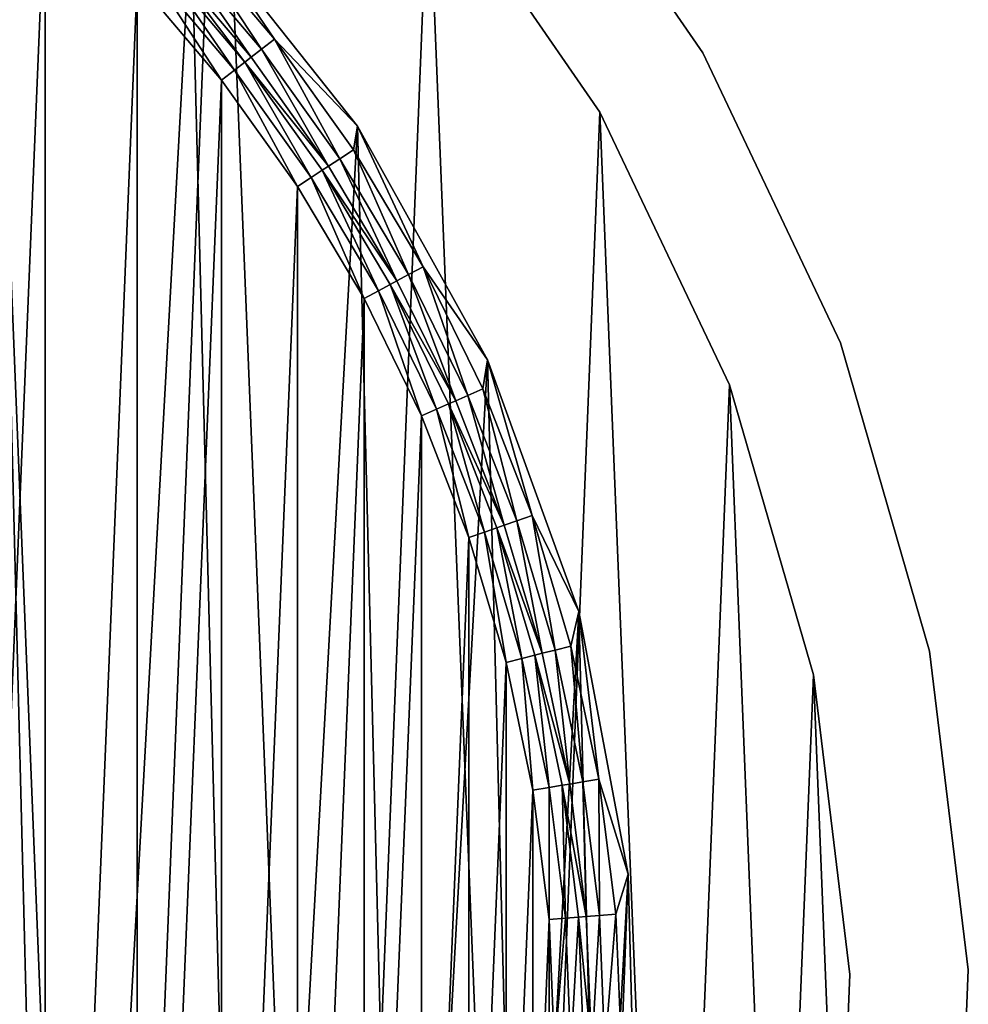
# Model space of a CAD drawing. Header units: millimetres. Extents: x 70 to 909, y -420 to 420.
# Tile 14 of 15: x 709 to 909, y 10 to 217. Entities that reach past the tile are written whole.
import ezdxf

# ---------------------------------------------------------------- set-up
doc = ezdxf.new("R2010")
doc.units = ezdxf.units.MM
doc.header["$LTSCALE"] = 25.4
doc.layers.get('0').update_dxf_attribs({"true_color": 0xff5454})

# ---------------------------------------------------------------- blocks, each defined once
blk = doc.blocks.new('MIST-8944.STL')
at = {"color": 7, "true_color": 0xffffff}
mesh = blk.add_polyface(dxfattribs=at)
corners = [(97.16, -47.61, 1.61), (102.27, 79.01, 1.61), (94.6, 15.91, 1.61), (109.88, -109.9, 1.61), (119.95, 140.07, 1.61), (132.42, -169.33, 1.61), (147.2, 197.5, 1.61), (164.21, -224.39, 1.61), (183.32, 249.82, 1.61), (204.41, -273.63, 1.61), (227.35, 295.66, 1.61), (251.99, -315.78, 1.61), (278.17, 333.85, 1.61), (305.72, -349.76, 1.61), (334.46, 363.39, 1.61), (364.2, -374.67, 1.61), (394.75, 383.52, 1.61), (425.92, -389.88, 1.61), (457.5, 393.72, 1.61), (489.28, -395, 1.61), (521.07, 393.72, 1.61), (552.65, -389.88, 1.61), (583.81, 383.52, 1.61), (614.37, -374.67, 1.61), (644.11, 363.39, 1.61), (672.85, -349.76, 1.61), (700.4, 333.85, 1.61), (726.58, -315.78, 1.61), (751.22, 295.66, 1.61), (774.16, -273.63, 1.61), (795.25, 249.82, 1.61), (814.36, -224.39, 1.61), (831.36, 197.5, 1.61), (846.15, -169.33, 1.61), (858.62, 140.07, 1.61), (868.69, -109.9, 1.61), (876.3, 79.01, 1.61), (881.4, -47.61, 1.61), (883.96, 15.91, 1.61)]
mesh.append_faces([[corners[k] for k in face] for face in [(0, 1, 2), (36, 37, 38)]], dxfattribs={"vtx0": -1, "color": 7})
mesh.append_faces([[corners[k] for k in face] for face in [(1, 3, 4), (4, 5, 6), (6, 7, 8), (8, 9, 10), (10, 11, 12), (12, 13, 14), (14, 15, 16), (16, 17, 18), (18, 19, 20), (20, 21, 22), (22, 23, 24), (24, 25, 26), (26, 27, 28), (28, 29, 30), (30, 31, 32), (32, 33, 34), (34, 35, 36)]], dxfattribs={"vtx0": -1, "vtx1": -1, "color": 7})
mesh.append_faces([[corners[k] for k in face] for face in [(1, 0, 3), (4, 3, 5), (6, 5, 7), (8, 7, 9), (10, 9, 11), (12, 11, 13), (14, 13, 15), (16, 15, 17), (18, 17, 19), (20, 19, 21), (22, 21, 23), (24, 23, 25), (26, 25, 27), (28, 27, 29), (30, 29, 31), (32, 31, 33), (34, 33, 35), (36, 35, 37)]], dxfattribs={"vtx0": -1, "vtx2": -1, "color": 7})
mesh = blk.add_polyface(dxfattribs=at)
corners = [(142.5, 47.34, 162.11), (143.9, 28.62, 162.11), (142.71, 0, 162.11), (147.44, 57.04, 162.11), (154.58, 102.35, 162.11), (153.32, 85.08, 162.11), (161.49, 112.53, 162.11), (175.34, 154.72, 162.11), (171.9, 139.22, 162.11), (184.48, 164.95, 162.11), (204.22, 203.07, 162.11), (199.14, 189.56, 162.11), (215.79, 212.87, 162.11), (240.49, 246.17, 162.11), (234.3, 234.73, 162.11), (254.56, 254.98, 162.11), (283.2, 282.89, 162.11), (276.41, 273.49, 162.11), (299.73, 290.14, 162.11), (331.25, 312.29, 162.11), (324.33, 304.8, 162.11), (350.07, 317.38, 162.11), (383.39, 333.6, 162.11), (376.75, 327.79, 162.11), (404.2, 335.97, 162.11), (438.27, 346.26, 162.11), (432.24, 341.85, 162.11), (460.66, 345.39, 162.11), (494.48, 349.96, 162.11), (489.28, 346.57, 162.11), (517.9, 345.39, 162.11), (550.55, 344.6, 162.11), (546.33, 341.85, 162.11), (574.36, 335.97, 162.11), (605.03, 330.31, 162.11), (601.81, 327.8, 162.11), (628.5, 317.38, 162.11), (656.52, 307.46, 162.11), (654.23, 304.8, 162.11), (678.84, 290.14, 162.11), (703.67, 276.66, 162.11), (702.15, 273.5, 162.11), (724.01, 254.98, 162.11), (745.27, 238.68, 162.11), (744.27, 234.73, 162.11), (762.78, 212.87, 162.11), (780.25, 194.53, 162.11), (779.42, 189.56, 162.11), (794.09, 164.95, 162.11), (807.68, 145.34, 162.11), (806.67, 139.22, 162.11), (817.08, 112.53, 162.11), (826.87, 92.38, 162.11), (825.25, 85.08, 162.11), (831.13, 57.05, 162.11), (837.32, 37.03, 162.11), (834.67, 28.62, 162.11), (835.86, 0, 162.11), (139.4, -8.9, 162.11), (145.36, -64.91, 162.11), (143.9, -28.62, 162.11), (147.44, -57.05, 162.11), (160.22, -119.24, 162.11), (153.32, -85.08, 162.11), (161.49, -112.53, 162.11), (183.61, -170.48, 162.11), (171.9, -139.22, 162.11), (184.48, -164.95, 162.11), (214.92, -217.31, 162.11), (199.15, -189.56, 162.11), (215.79, -212.87, 162.11), (253.33, -258.51, 162.11), (234.3, -234.73, 162.11), (254.56, -254.98, 162.11), (297.85, -293.01, 162.11), (276.42, -273.5, 162.11), (299.73, -290.14, 162.11), (347.33, -319.92, 162.11), (324.34, -304.8, 162.11), (350.07, -317.38, 162.11), (400.49, -338.55, 162.11), (376.75, -327.8, 162.11), (404.21, -335.97, 162.11), (455.95, -348.41, 162.11), (432.24, -341.85, 162.11), (460.67, -345.39, 162.11), (512.27, -349.24, 162.11), (489.29, -346.57, 162.11), (517.91, -345.39, 162.11), (567.99, -341.03, 162.11), (546.33, -341.85, 162.11), (574.36, -335.97, 162.11), (621.68, -323.99, 162.11), (601.82, -327.79, 162.11), (628.5, -317.38, 162.11), (671.94, -298.56, 162.11), (654.24, -304.8, 162.11), (678.84, -290.14, 162.11), (717.47, -265.39, 162.11), (702.16, -273.49, 162.11), (724.01, -254.98, 162.11), (757.08, -225.35, 162.11), (744.27, -234.73, 162.11), (762.78, -212.87, 162.11), (789.76, -179.48, 162.11), (779.42, -189.56, 162.11), (794.09, -164.95, 162.11), (814.66, -128.95, 162.11), (806.67, -139.22, 162.11), (817.08, -112.53, 162.11), (831.13, -75.09, 162.11), (825.25, -85.08, 162.11), (831.13, -57.04, 162.11), (834.67, -28.62, 162.11), (838.75, -19.28, 162.11)]
mesh.append_faces([[corners[k] for k in face] for face in [(1, 0, 3), (3, 4, 5), (5, 4, 6), (6, 7, 8), (8, 7, 9), (9, 10, 11), (11, 10, 12), (12, 13, 14), (14, 13, 15), (15, 16, 17), (17, 16, 18), (18, 19, 20), (20, 19, 21), (21, 22, 23), (23, 22, 24), (24, 25, 26), (26, 25, 27), (27, 28, 29), (29, 28, 30), (30, 31, 32), (32, 31, 33), (33, 34, 35), (35, 34, 36), (36, 37, 38), (38, 37, 39), (39, 40, 41), (41, 40, 42), (42, 43, 44), (44, 43, 45), (45, 46, 47), (47, 46, 48), (48, 49, 50), (50, 49, 51), (51, 52, 53), (53, 52, 54), (54, 55, 56), (56, 55, 57), (58, 2, 59), (59, 61, 62), (62, 64, 65), (65, 67, 68), (68, 70, 71), (71, 73, 74), (74, 76, 77), (77, 79, 80), (80, 82, 83), (83, 85, 86), (86, 88, 89), (89, 91, 92), (92, 94, 95), (95, 97, 98), (98, 100, 101), (101, 103, 104), (104, 106, 107), (107, 109, 110), (110, 113, 114), (114, 57, 55)]], dxfattribs={"vtx0": -1, "vtx1": -1, "color": 7})
mesh.append_faces([[corners[k] for k in face] for face in [(0, 1, 2), (3, 0, 4), (6, 4, 7), (9, 7, 10), (12, 10, 13), (15, 13, 16), (18, 16, 19), (21, 19, 22), (24, 22, 25), (27, 25, 28), (30, 28, 31), (33, 31, 34), (36, 34, 37), (39, 37, 40), (42, 40, 43), (45, 43, 46), (48, 46, 49), (51, 49, 52), (54, 52, 55), (2, 58, 0), (59, 2, 60), (59, 60, 61), (62, 61, 63), (62, 63, 64), (65, 64, 66), (65, 66, 67), (68, 67, 69), (68, 69, 70), (71, 70, 72), (71, 72, 73), (74, 73, 75), (74, 75, 76), (77, 76, 78), (77, 78, 79), (80, 79, 81), (80, 81, 82), (83, 82, 84), (83, 84, 85), (86, 85, 87), (86, 87, 88), (89, 88, 90), (89, 90, 91), (92, 91, 93), (92, 93, 94), (95, 94, 96), (95, 96, 97), (98, 97, 99), (98, 99, 100), (101, 100, 102), (101, 102, 103), (104, 103, 105), (104, 105, 106), (107, 106, 108), (107, 108, 109), (110, 109, 111), (110, 111, 112), (110, 112, 113), (114, 113, 57)]], dxfattribs={"vtx0": -1, "vtx2": -1, "color": 7})
mesh = blk.add_polyface(dxfattribs=at)
corners = [(145.36, -64.91, 162.9), (142.5, 47.34, 162.9), (139.4, -8.9, 162.9), (154.58, 102.35, 162.9), (160.22, -119.24, 162.9), (175.34, 154.72, 162.9), (183.61, -170.48, 162.9), (204.22, 203.07, 162.9), (214.92, -217.31, 162.9), (240.49, 246.17, 162.9), (253.33, -258.51, 162.9), (283.2, 282.89, 162.9), (297.85, -293.01, 162.9), (331.25, 312.29, 162.9), (347.33, -319.92, 162.9), (383.39, 333.6, 162.9), (400.49, -338.55, 162.9), (438.27, 346.26, 162.9), (455.95, -348.41, 162.9), (494.48, 349.96, 162.9), (512.27, -349.24, 162.9), (550.55, 344.6, 162.9), (567.99, -341.03, 162.9), (605.03, 330.31, 162.9), (621.68, -323.99, 162.9), (656.52, 307.46, 162.9), (671.94, -298.56, 162.9), (703.67, 276.66, 162.9), (717.47, -265.39, 162.9), (745.27, 238.68, 162.9), (757.08, -225.35, 162.9), (780.25, 194.53, 162.9), (789.76, -179.48, 162.9), (807.68, 145.34, 162.9), (814.66, -128.95, 162.9), (826.87, 92.38, 162.9), (831.13, -75.09, 162.9), (837.32, 37.03, 162.9), (838.75, -19.28, 162.9)]
mesh.append_faces([[corners[k] for k in face] for face in [(0, 1, 2), (37, 36, 38)]], dxfattribs={"vtx0": -1, "color": 7})
mesh.append_faces([[corners[k] for k in face] for face in [(1, 0, 3), (3, 4, 5), (5, 6, 7), (7, 8, 9), (9, 10, 11), (11, 12, 13), (13, 14, 15), (15, 16, 17), (17, 18, 19), (19, 20, 21), (21, 22, 23), (23, 24, 25), (25, 26, 27), (27, 28, 29), (29, 30, 31), (31, 32, 33), (33, 34, 35), (35, 36, 37)]], dxfattribs={"vtx0": -1, "vtx1": -1, "color": 7})
mesh.append_faces([[corners[k] for k in face] for face in [(3, 0, 4), (5, 4, 6), (7, 6, 8), (9, 8, 10), (11, 10, 12), (13, 12, 14), (15, 14, 16), (17, 16, 18), (19, 18, 20), (21, 20, 22), (23, 22, 24), (25, 24, 26), (27, 26, 28), (29, 28, 30), (31, 30, 32), (33, 32, 34), (35, 34, 36)]], dxfattribs={"vtx0": -1, "vtx2": -1, "color": 7})
mesh = blk.add_polyface(dxfattribs=at)
corners = [(157.95, 27.45, 154.11), (157.95, -27.46, 154.11), (156.81, 0, 154.11), (161.34, 54.72, 154.11), (161.35, -54.73, 154.11), (166.98, 81.62, 154.11), (166.98, -81.62, 154.11), (174.82, 107.95, 154.11), (174.83, -107.96, 154.11), (184.81, 133.55, 154.11), (184.81, -133.55, 154.11), (196.88, 158.24, 154.11), (196.88, -158.24, 154.11), (210.95, 181.84, 154.11), (210.95, -181.85, 154.11), (226.91, 204.21, 154.11), (226.92, -204.21, 154.11), (244.67, 225.18, 154.11), (244.68, -225.18, 154.11), (264.1, 244.61, 154.11), (264.11, -244.61, 154.11), (285.07, 262.37, 154.11), (285.08, -262.37, 154.11), (307.44, 278.34, 154.11), (307.44, -278.34, 154.11), (331.04, 292.4, 154.11), (331.05, -292.4, 154.11), (355.73, 304.47, 154.11), (355.73, -304.47, 154.11), (381.33, 314.46, 154.11), (381.33, -314.46, 154.11), (407.67, 322.3, 154.11), (407.67, -322.3, 154.11), (434.56, 327.94, 154.11), (434.56, -327.94, 154.11), (461.83, 331.34, 154.11), (461.83, -331.34, 154.11), (489.28, 332.47, 154.11), (489.29, -332.47, 154.11), (516.74, 331.34, 154.11), (516.74, -331.34, 154.11), (544.01, 327.94, 154.11), (544.01, -327.94, 154.11), (570.9, 322.3, 154.11), (570.9, -322.3, 154.11), (597.24, 314.46, 154.11), (597.24, -314.46, 154.11), (622.84, 304.47, 154.11), (622.84, -304.47, 154.11), (647.52, 292.4, 154.11), (647.53, -292.4, 154.11), (671.13, 278.34, 154.11), (671.13, -278.34, 154.11), (693.49, 262.37, 154.11), (693.5, -262.37, 154.11), (714.46, 244.61, 154.11), (714.46, -244.61, 154.11), (733.89, 225.18, 154.11), (733.89, -225.18, 154.11), (751.65, 204.21, 154.11), (751.65, -204.21, 154.11), (767.62, 181.85, 154.11), (767.62, -181.84, 154.11), (781.69, 158.24, 154.11), (781.69, -158.24, 154.11), (793.75, 133.55, 154.11), (793.76, -133.55, 154.11), (803.74, 107.96, 154.11), (803.74, -107.95, 154.11), (811.58, 81.62, 154.11), (811.59, -81.62, 154.11), (817.22, 54.73, 154.11), (817.22, -54.72, 154.11), (820.62, 27.46, 154.11), (820.62, -27.45, 154.11), (821.76, 0, 154.11)]
mesh.append_faces([[corners[k] for k in face] for face in [(0, 1, 2), (74, 73, 75)]], dxfattribs={"vtx0": -1, "color": 7})
mesh.append_faces([[corners[k] for k in face] for face in [(1, 3, 4), (4, 5, 6), (6, 7, 8), (8, 9, 10), (10, 11, 12), (12, 13, 14), (14, 15, 16), (16, 17, 18), (18, 19, 20), (20, 21, 22), (22, 23, 24), (24, 25, 26), (26, 27, 28), (28, 29, 30), (30, 31, 32), (32, 33, 34), (34, 35, 36), (36, 37, 38), (38, 39, 40), (40, 41, 42), (42, 43, 44), (44, 45, 46), (46, 47, 48), (48, 49, 50), (50, 51, 52), (52, 53, 54), (54, 55, 56), (56, 57, 58), (58, 59, 60), (60, 61, 62), (62, 63, 64), (64, 65, 66), (66, 67, 68), (68, 69, 70), (70, 71, 72), (72, 73, 74)]], dxfattribs={"vtx0": -1, "vtx1": -1, "color": 7})
mesh.append_faces([[corners[k] for k in face] for face in [(1, 0, 3), (4, 3, 5), (6, 5, 7), (8, 7, 9), (10, 9, 11), (12, 11, 13), (14, 13, 15), (16, 15, 17), (18, 17, 19), (20, 19, 21), (22, 21, 23), (24, 23, 25), (26, 25, 27), (28, 27, 29), (30, 29, 31), (32, 31, 33), (34, 33, 35), (36, 35, 37), (38, 37, 39), (40, 39, 41), (42, 41, 43), (44, 43, 45), (46, 45, 47), (48, 47, 49), (50, 49, 51), (52, 51, 53), (54, 53, 55), (56, 55, 57), (58, 57, 59), (60, 59, 61), (62, 61, 63), (64, 63, 65), (66, 65, 67), (68, 67, 69), (70, 69, 71), (72, 71, 73)]], dxfattribs={"vtx0": -1, "vtx2": -1, "color": 7})
at = {"color": 254, "true_color": 0xe3e2e8}
mesh = blk.add_polyface(dxfattribs=at)
corners = [(814.62, 265.63, 1.61), (853.02, 210, 151.61), (853.02, 210, 1.61), (814.62, 265.63, 151.61)]
mesh.append_faces([[corners[k] for k in face] for face in [(0, 1, 2), (1, 0, 3)]], dxfattribs={"vtx0": -1, "color": 254})
mesh = blk.add_polyface(dxfattribs=at)
corners = [(831.36, 197.5, 1.61), (795.25, 249.81, 151.61), (831.36, 197.5, 151.61), (795.25, 249.82, 1.61)]
mesh.append_faces([[corners[k] for k in face] for face in [(0, 1, 2), (1, 0, 3)]], dxfattribs={"vtx0": -1, "color": 254})
at = {"color": 7, "true_color": 0xffffff}
mesh = blk.add_polyface(dxfattribs=at)
corners = [(745.27, 238.68, 162.11), (780.25, 194.53, 162.9), (780.25, 194.53, 162.11), (745.27, 238.68, 162.9)]
mesh.append_faces([[corners[k] for k in face] for face in [(0, 1, 2), (1, 0, 3)]], dxfattribs={"vtx0": -1, "color": 7})
mesh = blk.add_polyface(dxfattribs=at)
corners = [(744.27, 234.73, 162.11), (760.05, 210.75, 161.33), (741.72, 232.39, 161.33), (762.78, 212.87, 162.11)]
mesh.append_faces([[corners[k] for k in face] for face in [(0, 1, 2), (1, 0, 3)]], dxfattribs={"vtx0": -1, "color": 7})
mesh = blk.add_polyface(dxfattribs=at)
corners = [(741.72, 232.39, 161.33), (757.86, 209.04, 159.13), (739.68, 230.51, 159.13), (760.05, 210.75, 161.33)]
mesh.append_faces([[corners[k] for k in face] for face in [(0, 1, 2), (1, 0, 3)]], dxfattribs={"vtx0": -1, "color": 7})
mesh = blk.add_polyface(dxfattribs=at)
corners = [(739.68, 230.51, 159.13), (756.57, 208.04, 157.1), (738.48, 229.4, 157.1), (757.86, 209.04, 159.13)]
mesh.append_faces([[corners[k] for k in face] for face in [(0, 1, 2), (1, 0, 3)]], dxfattribs={"vtx0": -1, "color": 7})
mesh = blk.add_polyface(dxfattribs=at)
corners = [(738.48, 229.4, 157.1), (754.38, 206.33, 154.9), (736.44, 227.52, 154.9), (756.57, 208.04, 157.1)]
mesh.append_faces([[corners[k] for k in face] for face in [(0, 1, 2), (1, 0, 3)]], dxfattribs={"vtx0": -1, "color": 7})
mesh = blk.add_polyface(dxfattribs=at)
corners = [(736.44, 227.52, 154.9), (751.65, 204.21, 154.11), (733.89, 225.18, 154.11), (754.38, 206.33, 154.9)]
mesh.append_faces([[corners[k] for k in face] for face in [(0, 1, 2), (1, 0, 3)]], dxfattribs={"vtx0": -1, "color": 7})
mesh = blk.add_polyface(dxfattribs=at)
corners = [(762.78, 212.87, 162.11), (776.53, 187.67, 161.33), (760.05, 210.75, 161.33), (779.42, 189.56, 162.11)]
mesh.append_faces([[corners[k] for k in face] for face in [(0, 1, 2), (1, 0, 3)]], dxfattribs={"vtx0": -1, "color": 7})
mesh = blk.add_polyface(dxfattribs=at)
corners = [(760.05, 210.75, 161.33), (774.2, 186.15, 159.13), (757.86, 209.04, 159.13), (776.53, 187.67, 161.33)]
mesh.append_faces([[corners[k] for k in face] for face in [(0, 1, 2), (1, 0, 3)]], dxfattribs={"vtx0": -1, "color": 7})
at = {"color": 254, "true_color": 0xe3e2e8}
mesh = blk.add_polyface(dxfattribs=at)
corners = [(853.02, 210, 1.61), (881.99, 148.93, 151.61), (881.99, 148.93, 1.61), (853.02, 210, 151.61)]
mesh.append_faces([[corners[k] for k in face] for face in [(0, 1, 2), (1, 0, 3)]], dxfattribs={"vtx0": -1, "color": 254})
at = {"color": 7, "true_color": 0xffffff}
mesh = blk.add_polyface(dxfattribs=at)
corners = [(756.57, 208.04, 157.1), (770.51, 183.74, 154.9), (754.38, 206.33, 154.9), (772.84, 185.26, 157.1)]
mesh.append_faces([[corners[k] for k in face] for face in [(0, 1, 2), (1, 0, 3)]], dxfattribs={"vtx0": -1, "color": 7})
mesh = blk.add_polyface(dxfattribs=at)
corners = [(756.57, 208.04, 157.1), (774.2, 186.15, 159.13), (772.84, 185.26, 157.1), (757.86, 209.04, 159.13)]
mesh.append_faces([[corners[k] for k in face] for face in [(0, 1, 2), (1, 0, 3)]], dxfattribs={"vtx0": -1, "color": 7})
mesh = blk.add_polyface(dxfattribs=at)
corners = [(754.38, 206.33, 154.9), (767.62, 181.85, 154.11), (751.65, 204.21, 154.11), (770.51, 183.74, 154.9)]
mesh.append_faces([[corners[k] for k in face] for face in [(0, 1, 2), (1, 0, 3)]], dxfattribs={"vtx0": -1, "color": 7})
at = {"color": 254, "true_color": 0xe3e2e8}
mesh = blk.add_polyface(dxfattribs=at)
corners = [(858.62, 140.07, 1.61), (831.36, 197.5, 151.61), (858.61, 140.07, 151.61), (831.36, 197.5, 1.61)]
mesh.append_faces([[corners[k] for k in face] for face in [(0, 1, 2), (1, 0, 3)]], dxfattribs={"vtx0": -1, "color": 254})
at = {"color": 7, "true_color": 0xffffff}
mesh = blk.add_polyface(dxfattribs=at)
corners = [(780.25, 194.53, 162.11), (807.68, 145.34, 162.9), (807.68, 145.34, 162.11), (780.25, 194.53, 162.9)]
mesh.append_faces([[corners[k] for k in face] for face in [(0, 1, 2), (1, 0, 3)]], dxfattribs={"vtx0": -1, "color": 7})
mesh = blk.add_polyface(dxfattribs=at)
corners = [(779.42, 189.56, 162.11), (791.05, 163.31, 161.33), (776.53, 187.67, 161.33), (794.09, 164.95, 162.11)]
mesh.append_faces([[corners[k] for k in face] for face in [(0, 1, 2), (1, 0, 3)]], dxfattribs={"vtx0": -1, "color": 7})
mesh = blk.add_polyface(dxfattribs=at)
corners = [(776.53, 187.67, 161.33), (788.6, 161.99, 159.13), (774.2, 186.15, 159.13), (791.05, 163.31, 161.33)]
mesh.append_faces([[corners[k] for k in face] for face in [(0, 1, 2), (1, 0, 3)]], dxfattribs={"vtx0": -1, "color": 7})
mesh = blk.add_polyface(dxfattribs=at)
corners = [(772.84, 185.26, 157.1), (784.73, 159.89, 154.9), (770.51, 183.74, 154.9), (787.17, 161.21, 157.1)]
mesh.append_faces([[corners[k] for k in face] for face in [(0, 1, 2), (1, 0, 3)]], dxfattribs={"vtx0": -1, "color": 7})
mesh = blk.add_polyface(dxfattribs=at)
corners = [(772.84, 185.26, 157.1), (788.6, 161.99, 159.13), (787.17, 161.21, 157.1), (774.2, 186.15, 159.13)]
mesh.append_faces([[corners[k] for k in face] for face in [(0, 1, 2), (1, 0, 3)]], dxfattribs={"vtx0": -1, "color": 7})
mesh = blk.add_polyface(dxfattribs=at)
corners = [(770.51, 183.74, 154.9), (781.69, 158.24, 154.11), (767.62, 181.85, 154.11), (784.73, 159.89, 154.9)]
mesh.append_faces([[corners[k] for k in face] for face in [(0, 1, 2), (1, 0, 3)]], dxfattribs={"vtx0": -1, "color": 7})
mesh = blk.add_polyface(dxfattribs=at)
corners = [(794.09, 164.95, 162.11), (803.5, 137.83, 161.33), (791.05, 163.31, 161.33), (806.67, 139.22, 162.11)]
mesh.append_faces([[corners[k] for k in face] for face in [(0, 1, 2), (1, 0, 3)]], dxfattribs={"vtx0": -1, "color": 7})
mesh = blk.add_polyface(dxfattribs=at)
corners = [(787.17, 161.21, 157.1), (800.96, 136.71, 159.13), (799.46, 136.06, 157.1), (788.6, 161.99, 159.13)]
mesh.append_faces([[corners[k] for k in face] for face in [(0, 1, 2), (1, 0, 3)]], dxfattribs={"vtx0": -1, "color": 7})
mesh = blk.add_polyface(dxfattribs=at)
corners = [(791.05, 163.31, 161.33), (800.96, 136.71, 159.13), (788.6, 161.99, 159.13), (803.5, 137.83, 161.33)]
mesh.append_faces([[corners[k] for k in face] for face in [(0, 1, 2), (1, 0, 3)]], dxfattribs={"vtx0": -1, "color": 7})
mesh = blk.add_polyface(dxfattribs=at)
corners = [(784.73, 159.89, 154.9), (793.75, 133.55, 154.11), (781.69, 158.24, 154.11), (796.92, 134.94, 154.9)]
mesh.append_faces([[corners[k] for k in face] for face in [(0, 1, 2), (1, 0, 3)]], dxfattribs={"vtx0": -1, "color": 7})
mesh = blk.add_polyface(dxfattribs=at)
corners = [(787.17, 161.21, 157.1), (796.92, 134.94, 154.9), (784.73, 159.89, 154.9), (799.46, 136.06, 157.1)]
mesh.append_faces([[corners[k] for k in face] for face in [(0, 1, 2), (1, 0, 3)]], dxfattribs={"vtx0": -1, "color": 7})
at = {"color": 254, "true_color": 0xe3e2e8}
mesh = blk.add_polyface(dxfattribs=at)
corners = [(881.99, 148.93, 1.61), (900.8, 84.01, 151.61), (900.8, 84.01, 1.61), (881.99, 148.93, 151.61)]
mesh.append_faces([[corners[k] for k in face] for face in [(0, 1, 2), (1, 0, 3)]], dxfattribs={"vtx0": -1, "color": 254})
at = {"color": 7, "true_color": 0xffffff}
mesh = blk.add_polyface(dxfattribs=at)
corners = [(807.68, 145.34, 162.11), (826.87, 92.38, 162.9), (826.87, 92.38, 162.11), (807.68, 145.34, 162.9)]
mesh.append_faces([[corners[k] for k in face] for face in [(0, 1, 2), (1, 0, 3)]], dxfattribs={"vtx0": -1, "color": 7})
mesh = blk.add_polyface(dxfattribs=at)
corners = [(806.67, 139.22, 162.11), (813.81, 111.41, 161.33), (803.5, 137.83, 161.33), (817.08, 112.53, 162.11)]
mesh.append_faces([[corners[k] for k in face] for face in [(0, 1, 2), (1, 0, 3)]], dxfattribs={"vtx0": -1, "color": 7})
at = {"color": 254, "true_color": 0xe3e2e8}
mesh = blk.add_polyface(dxfattribs=at)
corners = [(876.3, 79.01, 1.61), (858.61, 140.07, 151.61), (876.3, 79.01, 151.61), (858.62, 140.07, 1.61)]
mesh.append_faces([[corners[k] for k in face] for face in [(0, 1, 2), (1, 0, 3)]], dxfattribs={"vtx0": -1, "color": 254})
at = {"color": 7, "true_color": 0xffffff}
mesh = blk.add_polyface(dxfattribs=at)
corners = [(803.5, 137.83, 161.33), (811.18, 110.51, 159.13), (800.96, 136.71, 159.13), (813.81, 111.41, 161.33)]
mesh.append_faces([[corners[k] for k in face] for face in [(0, 1, 2), (1, 0, 3)]], dxfattribs={"vtx0": -1, "color": 7})
mesh = blk.add_polyface(dxfattribs=at)
corners = [(796.92, 134.94, 154.9), (803.74, 107.96, 154.11), (793.75, 133.55, 154.11), (807.01, 109.08, 154.9)]
mesh.append_faces([[corners[k] for k in face] for face in [(0, 1, 2), (1, 0, 3)]], dxfattribs={"vtx0": -1, "color": 7})
mesh = blk.add_polyface(dxfattribs=at)
corners = [(799.46, 136.06, 157.1), (807.01, 109.08, 154.9), (796.92, 134.94, 154.9), (809.64, 109.98, 157.1)]
mesh.append_faces([[corners[k] for k in face] for face in [(0, 1, 2), (1, 0, 3)]], dxfattribs={"vtx0": -1, "color": 7})
mesh = blk.add_polyface(dxfattribs=at)
corners = [(799.46, 136.06, 157.1), (811.18, 110.51, 159.13), (809.64, 109.98, 157.1), (800.96, 136.71, 159.13)]
mesh.append_faces([[corners[k] for k in face] for face in [(0, 1, 2), (1, 0, 3)]], dxfattribs={"vtx0": -1, "color": 7})
mesh = blk.add_polyface(dxfattribs=at)
corners = [(817.08, 112.53, 162.11), (821.9, 84.23, 161.33), (813.81, 111.41, 161.33), (825.25, 85.08, 162.11)]
mesh.append_faces([[corners[k] for k in face] for face in [(0, 1, 2), (1, 0, 3)]], dxfattribs={"vtx0": -1, "color": 7})
mesh = blk.add_polyface(dxfattribs=at)
corners = [(809.64, 109.98, 157.1), (814.93, 82.47, 154.9), (807.01, 109.08, 154.9), (817.63, 83.15, 157.1)]
mesh.append_faces([[corners[k] for k in face] for face in [(0, 1, 2), (1, 0, 3)]], dxfattribs={"vtx0": -1, "color": 7})
mesh = blk.add_polyface(dxfattribs=at)
corners = [(809.64, 109.98, 157.1), (819.21, 83.55, 159.13), (817.63, 83.15, 157.1), (811.18, 110.51, 159.13)]
mesh.append_faces([[corners[k] for k in face] for face in [(0, 1, 2), (1, 0, 3)]], dxfattribs={"vtx0": -1, "color": 7})
mesh = blk.add_polyface(dxfattribs=at)
corners = [(813.81, 111.41, 161.33), (819.21, 83.55, 159.13), (811.18, 110.51, 159.13), (821.9, 84.23, 161.33)]
mesh.append_faces([[corners[k] for k in face] for face in [(0, 1, 2), (1, 0, 3)]], dxfattribs={"vtx0": -1, "color": 7})
mesh = blk.add_polyface(dxfattribs=at)
corners = [(807.01, 109.08, 154.9), (811.58, 81.62, 154.11), (803.74, 107.96, 154.11), (814.93, 82.47, 154.9)]
mesh.append_faces([[corners[k] for k in face] for face in [(0, 1, 2), (1, 0, 3)]], dxfattribs={"vtx0": -1, "color": 7})
mesh = blk.add_polyface(dxfattribs=at)
corners = [(826.87, 92.38, 162.11), (837.32, 37.03, 162.9), (837.32, 37.03, 162.11), (826.87, 92.38, 162.9)]
mesh.append_faces([[corners[k] for k in face] for face in [(0, 1, 2), (1, 0, 3)]], dxfattribs={"vtx0": -1, "color": 7})
mesh = blk.add_polyface(dxfattribs=at)
corners = [(825.25, 85.08, 162.11), (827.72, 56.48, 161.33), (821.9, 84.23, 161.33), (831.13, 57.05, 162.11)]
mesh.append_faces([[corners[k] for k in face] for face in [(0, 1, 2), (1, 0, 3)]], dxfattribs={"vtx0": -1, "color": 7})
mesh = blk.add_polyface(dxfattribs=at)
corners = [(817.63, 83.15, 157.1), (820.63, 55.29, 154.9), (814.93, 82.47, 154.9), (823.37, 55.75, 157.1)]
mesh.append_faces([[corners[k] for k in face] for face in [(0, 1, 2), (1, 0, 3)]], dxfattribs={"vtx0": -1, "color": 7})
mesh = blk.add_polyface(dxfattribs=at)
corners = [(817.63, 83.15, 157.1), (824.98, 56.02, 159.13), (823.37, 55.75, 157.1), (819.21, 83.55, 159.13)]
mesh.append_faces([[corners[k] for k in face] for face in [(0, 1, 2), (1, 0, 3)]], dxfattribs={"vtx0": -1, "color": 7})
mesh = blk.add_polyface(dxfattribs=at)
corners = [(821.9, 84.23, 161.33), (824.98, 56.02, 159.13), (819.21, 83.55, 159.13), (827.72, 56.48, 161.33)]
mesh.append_faces([[corners[k] for k in face] for face in [(0, 1, 2), (1, 0, 3)]], dxfattribs={"vtx0": -1, "color": 7})
at = {"color": 254, "true_color": 0xe3e2e8}
mesh = blk.add_polyface(dxfattribs=at)
corners = [(900.8, 84.01, 1.61), (908.94, 16.91, 151.61), (908.94, 16.91, 1.61), (900.8, 84.01, 151.61)]
mesh.append_faces([[corners[k] for k in face] for face in [(0, 1, 2), (1, 0, 3)]], dxfattribs={"vtx0": -1, "color": 254})
at = {"color": 7, "true_color": 0xffffff}
mesh = blk.add_polyface(dxfattribs=at)
corners = [(814.93, 82.47, 154.9), (817.22, 54.73, 154.11), (811.58, 81.62, 154.11), (820.63, 55.29, 154.9)]
mesh.append_faces([[corners[k] for k in face] for face in [(0, 1, 2), (1, 0, 3)]], dxfattribs={"vtx0": -1, "color": 7})
at = {"color": 254, "true_color": 0xe3e2e8}
mesh = blk.add_polyface(dxfattribs=at)
corners = [(883.96, 15.91, 1.61), (876.3, 79.01, 151.61), (883.96, 15.9, 151.61), (876.3, 79.01, 1.61)]
mesh.append_faces([[corners[k] for k in face] for face in [(0, 1, 2), (1, 0, 3)]], dxfattribs={"vtx0": -1, "color": 254})
at = {"color": 7, "true_color": 0xffffff}
mesh = blk.add_polyface(dxfattribs=at)
corners = [(823.37, 55.75, 157.1), (828.46, 28.11, 159.13), (826.84, 27.97, 157.1), (824.98, 56.02, 159.13)]
mesh.append_faces([[corners[k] for k in face] for face in [(0, 1, 2), (1, 0, 3)]], dxfattribs={"vtx0": -1, "color": 7})
mesh = blk.add_polyface(dxfattribs=at)
corners = [(827.72, 56.48, 161.33), (828.46, 28.11, 159.13), (824.98, 56.02, 159.13), (831.23, 28.34, 161.33)]
mesh.append_faces([[corners[k] for k in face] for face in [(0, 1, 2), (1, 0, 3)]], dxfattribs={"vtx0": -1, "color": 7})
mesh = blk.add_polyface(dxfattribs=at)
corners = [(831.13, 57.05, 162.11), (831.23, 28.34, 161.33), (827.72, 56.48, 161.33), (834.67, 28.62, 162.11)]
mesh.append_faces([[corners[k] for k in face] for face in [(0, 1, 2), (1, 0, 3)]], dxfattribs={"vtx0": -1, "color": 7})
mesh = blk.add_polyface(dxfattribs=at)
corners = [(820.63, 55.29, 154.9), (820.62, 27.46, 154.11), (817.22, 54.73, 154.11), (824.07, 27.74, 154.9)]
mesh.append_faces([[corners[k] for k in face] for face in [(0, 1, 2), (1, 0, 3)]], dxfattribs={"vtx0": -1, "color": 7})
mesh = blk.add_polyface(dxfattribs=at)
corners = [(823.37, 55.75, 157.1), (824.07, 27.74, 154.9), (820.63, 55.29, 154.9), (826.84, 27.97, 157.1)]
mesh.append_faces([[corners[k] for k in face] for face in [(0, 1, 2), (1, 0, 3)]], dxfattribs={"vtx0": -1, "color": 7})
mesh = blk.add_polyface(dxfattribs=at)
corners = [(837.32, 37.03, 162.11), (838.75, -19.28, 162.9), (838.75, -19.28, 162.11), (837.32, 37.03, 162.9)]
mesh.append_faces([[corners[k] for k in face] for face in [(0, 1, 2), (1, 0, 3)]], dxfattribs={"vtx0": -1, "color": 7})
mesh = blk.add_polyface(dxfattribs=at)
corners = [(824.07, 27.74, 154.9), (821.76, 0, 154.11), (820.62, 27.46, 154.11), (825.21, 0, 154.9)]
mesh.append_faces([[corners[k] for k in face] for face in [(0, 1, 2), (1, 0, 3)]], dxfattribs={"vtx0": -1, "color": 7})
mesh = blk.add_polyface(dxfattribs=at)
corners = [(826.84, 27.97, 157.1), (825.21, 0, 154.9), (824.07, 27.74, 154.9), (827.99, 0, 157.1)]
mesh.append_faces([[corners[k] for k in face] for face in [(0, 1, 2), (1, 0, 3)]], dxfattribs={"vtx0": -1, "color": 7})
mesh = blk.add_polyface(dxfattribs=at)
corners = [(826.84, 27.97, 157.1), (829.62, 0, 159.13), (827.99, 0, 157.1), (828.46, 28.11, 159.13)]
mesh.append_faces([[corners[k] for k in face] for face in [(0, 1, 2), (1, 0, 3)]], dxfattribs={"vtx0": -1, "color": 7})
mesh = blk.add_polyface(dxfattribs=at)
corners = [(831.23, 28.34, 161.33), (829.62, 0, 159.13), (828.46, 28.11, 159.13), (832.4, 0, 161.33)]
mesh.append_faces([[corners[k] for k in face] for face in [(0, 1, 2), (1, 0, 3)]], dxfattribs={"vtx0": -1, "color": 7})
mesh = blk.add_polyface(dxfattribs=at)
corners = [(834.67, 28.62, 162.11), (832.4, 0, 161.33), (831.23, 28.34, 161.33), (835.86, 0, 162.11)]
mesh.append_faces([[corners[k] for k in face] for face in [(0, 1, 2), (1, 0, 3)]], dxfattribs={"vtx0": -1, "color": 7})
at = {"color": 254, "true_color": 0xe3e2e8}
mesh = blk.add_polyface(dxfattribs=at)
corners = [(908.94, 16.91, 1.61), (906.22, -50.63, 151.61), (906.22, -50.63, 1.61), (908.94, 16.91, 151.61)]
mesh.append_faces([[corners[k] for k in face] for face in [(0, 1, 2), (1, 0, 3)]], dxfattribs={"vtx0": -1, "color": 254})
mesh = blk.add_polyface(dxfattribs=at)
corners = [(883.96, 15.91, 1.61), (881.4, -47.61, 151.61), (881.4, -47.61, 1.61), (883.96, 15.9, 151.61)]
mesh.append_faces([[corners[k] for k in face] for face in [(0, 1, 2), (1, 0, 3)]], dxfattribs={"vtx0": -1, "color": 254})

msp = doc.modelspace()

# ---------------------------------------------------------------- block references
at = {"color": 0}
msp.add_blockref('MIST-8944.STL', (0, 0), dxfattribs=at)

doc.saveas('drawing.dxf')
